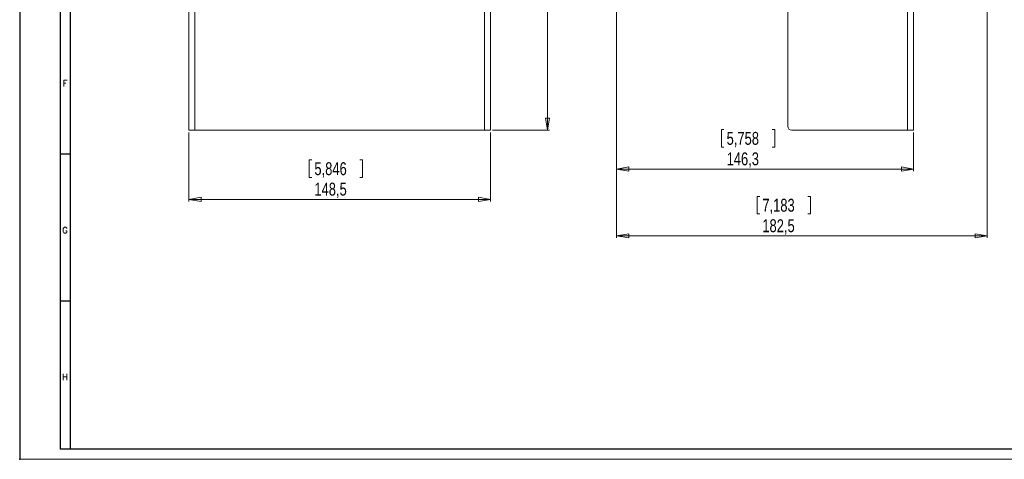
# Model space of a CAD drawing. Header units: millimetres. Extents: x 0 to 841, y 0 to 594.
# Tile 1 of 6: x 0 to 485, y 0 to 217. Entities that reach past the tile are written whole.
import ezdxf

# ---------------------------------------------------------------- set-up
doc = ezdxf.new("R2010")
doc.units = ezdxf.units.MM
doc.header["$PDSIZE"] = -1
doc.layers.add('FORMATO', color=7, linetype='Continuous')
doc.styles.add('SLDTEXTSTYLE0', font='ROMANS')
doc.styles.add('SLDTEXTSTYLE3', font='TXT', dxfattribs={"width": 0.75})
doc.dimstyles.new('SLDDIMSTYLE0', dxfattribs={"dimtxt": 6.35, "dimasz": 6, "dimexe": 0, "dimexo": 0.0625, "dimgap": 1.5875, "dimtad": 2, "dimdec": 0, "dimrnd": 1e-09, "dimzin": 12, "dimdsep": 46, "dimtxsty": 'SLDTEXTSTYLE3', "dimblk1": 'CLOSED', "dimblk2": 'CLOSED', "dimsah": 1, "dimcen": 0.09, "dimadec": 0, "dimazin": 0, "dimtfac": 1, "dimtdec": 0, "dimtofl": 0, "dimtmove": 0, "dimatfit": 3, "dimldrblk": 'CLOSED', "dimfxl": 0, "dimtolj": 1, "dimtzin": 12, "dimarcsym": 0})
doc.dimstyles.new('SLDDIMSTYLE1', dxfattribs={"dimtxt": 6.35, "dimasz": 6, "dimexe": 0, "dimexo": 0.0625, "dimgap": 1.5875, "dimtad": 2, "dimdec": 1, "dimrnd": 1e-09, "dimzin": 12, "dimdsep": 46, "dimtxsty": 'SLDTEXTSTYLE3', "dimblk1": 'CLOSED', "dimblk2": 'CLOSED', "dimsah": 1, "dimcen": 0.09, "dimadec": 0, "dimazin": 0, "dimtfac": 1, "dimtdec": 1, "dimtofl": 0, "dimtmove": 0, "dimatfit": 3, "dimldrblk": 'CLOSED', "dimfxl": 0, "dimtolj": 1, "dimtzin": 12, "dimarcsym": 0})

# ---------------------------------------------------------------- blocks, each defined once
blk = doc.blocks.new('_CLOSED')
at = {"color": 0, "linetype": 'ByBlock', "lineweight": -2}
for p, q in [((-1, 0.166667), (0, 0)), ((-1, 0.166667), (-1, -0.166667)), ((0, 0), (-1, -0.166667)), ((0, 0), (-1, 0))]:
    blk.add_line(p, q, dxfattribs=at)
blk = doc.blocks.new('*D3')
at = {"color": 7, "linetype": 'Continuous', "lineweight": 0}
for p, q in [((232.28, 482.86), (260.76, 482.86)), ((259.76, 482.86), (259.76, 162.02)), ((240.35, 348.43), (248.92, 348.43)), ((240.35, 348.43), (240.35, 347.14)), ((248.92, 348.43), (248.92, 347.14)), ((240.35, 317.49), (240.35, 318.78)), ((240.35, 317.49), (248.92, 317.49)), ((248.92, 317.49), (248.92, 318.78)), ((232.76, 162.02), (260.76, 162.02))]:
    blk.add_line(p, q, dxfattribs=at)
at = {"color": 7, "linetype": 'Continuous', "lineweight": 0, "xscale": 6, "yscale": 6}
for p, rotation in [((259.76, 482.86, -45.7), 90.0000000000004), ((259.76, 162.02, -45.7), 270.0000000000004)]:
    blk.add_blockref('_CLOSED', p, dxfattribs=dict(at, rotation=rotation))
at = {"color": 7, "linetype": 'Continuous', "lineweight": 0, "char_height": 6.35, "attachment_point": 1, "rotation": 90, "style": 'SLDTEXTSTYLE3'}
for s, insert in [('12,631', (241.49, 320.06)), ('321', (251.57, 325.92))]:
    blk.add_mtext(s, dxfattribs=dict(at, insert=insert))
blk = doc.blocks.new('*D4')
at = {"color": 7, "linetype": 'Continuous', "lineweight": 0}
for p, q in [((83.26, 161.02), (83.26, 127.02)), ((231.76, 161.02), (231.76, 127.02)), ((142.46, 147.43), (142.46, 138.86)), ((142.46, 147.43), (143.75, 147.43)), ((168.71, 147.43), (167.42, 147.43)), ((168.71, 147.43), (168.71, 138.86)), ((142.46, 138.86), (143.75, 138.86)), ((168.71, 138.86), (167.42, 138.86)), ((231.76, 128.02), (83.26, 128.02))]:
    blk.add_line(p, q, dxfattribs=at)
at = {"color": 7, "linetype": 'Continuous', "lineweight": 0, "xscale": 6, "yscale": 6, "rotation": 180.0000000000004}
blk.add_blockref('_CLOSED', (83.26, 128.02, -45.7), dxfattribs=at)
at = {"color": 7, "linetype": 'Continuous', "lineweight": 0, "xscale": 6, "yscale": 6}
blk.add_blockref('_CLOSED', (231.76, 128.02, -45.7), dxfattribs=at)
at = {"color": 7, "linetype": 'Continuous', "lineweight": 0, "char_height": 6.35, "attachment_point": 1, "style": 'SLDTEXTSTYLE3'}
for s, insert in [('5,846', (145.03, 146.29)), ('148,5', (145.03, 136.21))]:
    blk.add_mtext(s, dxfattribs=dict(at, insert=insert))
blk = doc.blocks.new('*D5')
at = {"color": 7, "linetype": 'Continuous', "lineweight": 0}
for p, q in [((293.72, 221.44), (293.72, 141.96)), ((345.34, 162.37), (345.34, 153.8)), ((345.34, 162.37), (346.62, 162.37)), ((371.59, 162.37), (370.3, 162.37)), ((371.59, 162.37), (371.59, 153.8)), ((439.97, 161.02), (439.97, 141.96)), ((345.34, 153.8), (346.62, 153.8)), ((371.59, 153.8), (370.3, 153.8)), ((293.72, 142.96), (439.97, 142.96))]:
    blk.add_line(p, q, dxfattribs=at)
at = {"color": 7, "linetype": 'Continuous', "lineweight": 0, "xscale": 6, "yscale": 6, "rotation": 180.0000000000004}
blk.add_blockref('_CLOSED', (293.72, 142.96, -58.08), dxfattribs=at)
at = {"color": 7, "linetype": 'Continuous', "lineweight": 0, "xscale": 6, "yscale": 6}
blk.add_blockref('_CLOSED', (439.97, 142.96, -58.08), dxfattribs=at)
at = {"color": 7, "linetype": 'Continuous', "lineweight": 0, "char_height": 6.35, "attachment_point": 1, "style": 'SLDTEXTSTYLE3'}
for s, insert in [('5,758', (347.91, 161.23)), ('146,3', (347.91, 151.15))]:
    blk.add_mtext(s, dxfattribs=dict(at, insert=insert))
blk = doc.blocks.new('*D6')
at = {"color": 7, "linetype": 'Continuous', "lineweight": 0}
for p, q in [((476.17, 315.79), (476.17, 109.02)), ((293.72, 221.44), (293.72, 109.02)), ((362.92, 129.43), (362.92, 120.86)), ((362.92, 129.43), (364.21, 129.43)), ((389.17, 129.43), (387.89, 129.43)), ((389.17, 129.43), (389.17, 120.86)), ((362.92, 120.86), (364.21, 120.86)), ((389.17, 120.86), (387.89, 120.86)), ((293.72, 110.02), (476.17, 110.02))]:
    blk.add_line(p, q, dxfattribs=at)
at = {"color": 7, "linetype": 'Continuous', "lineweight": 0, "xscale": 6, "yscale": 6, "rotation": 180.0000000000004}
blk.add_blockref('_CLOSED', (293.72, 110.02, -58.08), dxfattribs=at)
at = {"color": 7, "linetype": 'Continuous', "lineweight": 0, "xscale": 6, "yscale": 6}
blk.add_blockref('_CLOSED', (476.17, 110.02, -58.08), dxfattribs=at)
at = {"color": 7, "linetype": 'Continuous', "lineweight": 0, "char_height": 6.35, "attachment_point": 1, "style": 'SLDTEXTSTYLE3'}
for s, insert in [('7,183', (365.49, 128.29)), ('182,5', (365.49, 118.21))]:
    blk.add_mtext(s, dxfattribs=dict(at, insert=insert))

msp = doc.modelspace()

# ---------------------------------------------------------------- linework, layer by layer
at = {"color": 7, "linetype": 'Continuous', "lineweight": 15}
for p, q in [((377.97, 269.02), (377.97, 164.02)), ((83.26, 251.02), (83.26, 162.02)), ((86.26, 251.02), (86.26, 162.02)), ((228.76, 162.02), (228.76, 251.02)), ((231.76, 162.02), (231.76, 251.02)), ((436.97, 251.02), (436.97, 162.02)), ((439.97, 251.02), (439.97, 162.02)), ((86.26, 162.02), (83.26, 162.02)), ((86.26, 162.02), (228.76, 162.02)), ((231.76, 162.02), (228.76, 162.02)), ((379.97, 162.02), (436.97, 162.02)), ((439.97, 162.02), (436.97, 162.02))]:
    msp.add_line(p, q, dxfattribs=at)
msp.add_arc((379.97, 164.02), 2, 180, 270, dxfattribs=at)
at = {"layer": 'FORMATO'}
for p, q in [((0, 594), (0, 0)), ((20, 584), (20, 5)), ((25, 5), (25, 584)), ((25, 150.2), (20, 150.2)), ((25, 77.9), (20, 77.9)), ((25, 5), (20, 5)), ((835.95, 5), (24.95, 5))]:
    msp.add_line(p, q, dxfattribs=at)
at = {"layer": 'FORMATO', "lineweight": 0}
msp.add_line((0, 0), (841, 0), dxfattribs=at)
at = {"layer": 'FORMATO', "color": 7}
msp.add_point((0, 0), dxfattribs=at)

# ---------------------------------------------------------------- texts
at = {"layer": 'FORMATO', "char_height": 3, "attachment_point": 1, "style": 'SLDTEXTSTYLE0'}
for s, insert in [('F', (21.18, 186.64)), ('G', (20.96, 114.34)), ('H', (20.88, 42.04))]:
    msp.add_mtext(s, dxfattribs=dict(at, insert=insert))

# ---------------------------------------------------------------- dimensions: what is measured, and where the dimension line sits
at = {"color": 7, "linetype": 'Continuous', "lineweight": 0}
dim = msp.add_linear_dim(base=(259.76, 162.02), p1=(231.28, 482.86), p2=(231.76, 162.02), angle=90, dimstyle='SLDDIMSTYLE0', dxfattribs=at)
dim.commit()
dim.dimension.update_dxf_attribs({"geometry": '*D3', "text_midpoint": (259.76, 332.96), "dimtype": 160})
for base, p1, p2, picture, middle in [((476.17417937, 110.02347249), (293.72417937, 222.44347249), (476.17417937, 316.79347249), '*D6', (376.04645731, 110.02347249)), ((439.97417937, 142.9605923), (293.72417937, 222.44347249), (439.97417937, 162.02347249), '*D5', (358.4620609, 142.9605923)), ((83.26, 128.02), (231.76, 162.02), (83.26, 162.02), '*D4', (155.59, 128.02))]:
    dim = msp.add_linear_dim(base=base, p1=p1, p2=p2, dimstyle='SLDDIMSTYLE1', dxfattribs=at)
    dim.commit()
    dim.dimension.update_dxf_attribs({"geometry": picture, "text_midpoint": middle, "dimtype": 160})

doc.saveas('drawing.dxf')
